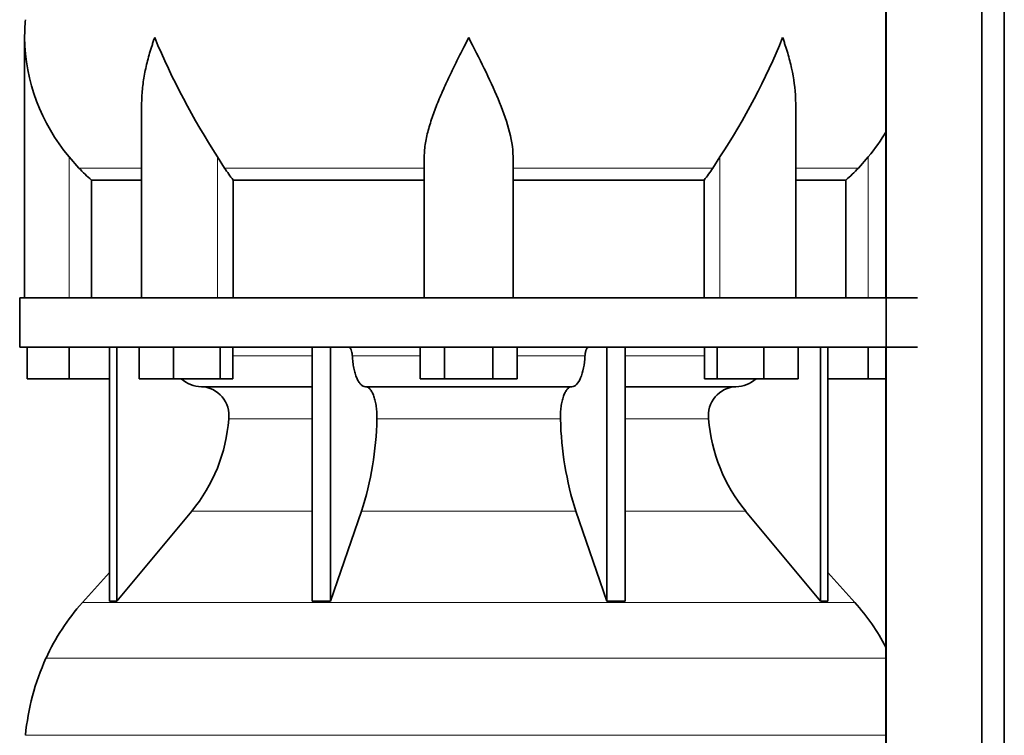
# Model space of a CAD drawing. Header units: millimetres. Extents: x 160 to 756, y -850 to 1272.
# Tile 9 of 15: x 165 to 365, y 376 to 521. Entities that reach past the tile are written whole.
import ezdxf

# ---------------------------------------------------------------- set-up
doc = ezdxf.new("R2010")
doc.units = ezdxf.units.MM
doc.layers.add('LOW_134-3', color=7, linetype='Continuous')
doc.layers.add('VSI134_DIFFUSORE', color=7, linetype='Continuous')

# ---------------------------------------------------------------- blocks, each defined once
blk = doc.blocks.new('SE')
at = {"layer": 'LOW_134-3', "color": 7, "linetype": 'Continuous', "lineweight": 35}
for p, q in [((340.92, 774.68), (340.92, 323.18)), ((360.31, 323.18), (360.31, 774.68)), ((364.86, 323.18), (364.86, 774.68)), ((340.85, 599.68), (340.85, 464.68)), ((340.85, 454.68), (340.85, 323.18))]:
    blk.add_line(p, q, dxfattribs=at)
at = {"layer": 'VSI134_DIFFUSORE', "color": 7, "linetype": 'Continuous', "lineweight": 35}
for p, q in [((166.29, 517.42), (166.29, 464.68)), ((190.01, 504.04), (190.01, 464.68)), ((322.57, 464.68), (322.57, 504.04)), ((177.3, 490.98), (175.29, 493.28)), ((206.8, 490.98), (205.38, 493.28)), ((247.29, 464.68), (247.29, 493.28)), ((265.29, 464.68), (265.29, 493.28)), ((307.2, 493.28), (305.78, 490.98)), ((337.29, 493.28), (335.28, 490.98)), ((179.82, 488.54), (190.01, 488.54)), ((179.82, 464.68), (179.82, 488.54)), ((208.58, 488.54), (247.29, 488.54)), ((208.58, 464.68), (208.58, 488.54)), ((265.29, 488.54), (304, 488.54)), ((304, 488.54), (304, 464.68)), ((322.57, 488.54), (332.76, 488.54)), ((332.76, 488.54), (332.76, 464.68)), ((347.29, 464.68), (165.29, 464.68)), ((165.29, 464.68), (165.29, 454.68)), ((165.29, 454.68), (347.29, 454.68)), ((166.79, 448.28), (166.79, 454.68)), ((166.79, 448.28), (166.79, 454.68)), ((175.29, 448.28), (175.29, 454.68)), ((183.46, 454.68), (183.46, 403.23)), ((184.99, 454.68), (184.99, 403.23)), ((189.53, 448.28), (189.53, 454.68)), ((196.47, 448.28), (196.47, 454.68)), ((205.95, 448.28), (205.95, 454.68)), ((208.49, 448.28), (208.49, 454.68)), ((224.59, 454.68), (224.59, 403.23)), ((228.29, 454.68), (228.29, 403.23)), ((246.47, 448.28), (246.47, 454.68)), ((251.38, 448.28), (251.38, 454.68)), ((261.2, 448.28), (261.2, 454.68)), ((266.1, 448.28), (266.1, 454.68)), ((284.29, 454.68), (284.29, 403.23)), ((287.99, 454.68), (287.99, 403.23)), ((304.08, 448.28), (304.08, 454.68)), ((306.63, 448.28), (306.63, 454.68)), ((316.11, 448.28), (316.11, 454.68)), ((323.05, 448.28), (323.05, 454.68)), ((327.59, 454.68), (327.59, 403.23)), ((329.12, 454.68), (329.12, 403.23)), ((337.29, 448.28), (337.29, 454.68)), ((175.29, 448.28), (166.79, 448.28)), ((183.46, 448.28), (175.29, 448.28)), ((196.47, 448.28), (189.53, 448.28)), ((205.95, 448.28), (196.47, 448.28)), ((208.49, 448.28), (205.95, 448.28)), ((251.38, 448.28), (246.47, 448.28)), ((261.2, 448.28), (251.38, 448.28)), ((266.1, 448.28), (261.2, 448.28)), ((306.63, 448.28), (304.08, 448.28)), ((316.11, 448.28), (306.63, 448.28)), ((323.05, 448.28), (316.11, 448.28)), ((337.29, 448.28), (329.12, 448.28)), ((340.85, 448.28), (337.29, 448.28)), ((202.12, 446.68), (224.59, 446.68)), ((235.38, 446.68), (277.2, 446.68)), ((287.99, 446.68), (310.46, 446.68)), ((184.99, 403.23), (200.15, 421.44)), ((228.29, 403.23), (234.57, 421.44)), ((278.01, 421.44), (284.29, 403.23)), ((312.43, 421.44), (327.59, 403.23)), ((183.46, 409), (177.99, 402.93)), ((334.59, 402.93), (329.12, 409)), ((183.46, 403.23), (184.99, 403.23)), ((224.59, 403.23), (228.29, 403.23)), ((284.29, 403.23), (287.99, 403.23)), ((327.59, 403.23), (329.12, 403.23))]:
    blk.add_line(p, q, dxfattribs=at)
at = {"layer": 'VSI134_DIFFUSORE', "color": 4, "linetype": 'Continuous', "lineweight": 9}
for p, q in [((175.29, 464.68), (175.29, 493.28)), ((205.38, 464.68), (205.38, 493.28)), ((307.2, 464.68), (307.2, 493.28)), ((337.29, 464.68), (337.29, 493.28)), ((177.3, 490.98), (190.01, 490.98)), ((206.8, 490.98), (247.29, 490.98)), ((265.29, 490.98), (305.78, 490.98)), ((322.57, 490.98), (335.28, 490.98)), ((208.49, 452.91), (224.59, 452.91)), ((232.72, 452.91), (246.47, 452.91)), ((266.1, 452.91), (279.86, 452.91)), ((287.99, 452.91), (304.08, 452.91)), ((224.59, 440.14), (207.66, 440.14)), ((274.9, 440.14), (237.68, 440.14)), ((304.92, 440.14), (287.99, 440.14)), ((200.15, 421.44), (224.59, 421.44)), ((234.57, 421.44), (278.01, 421.44)), ((287.99, 421.44), (312.43, 421.44)), ((177.99, 402.93), (334.59, 402.93)), ((340.85, 391.67), (170.62, 391.67)), ((166.46, 376.04), (340.85, 376.04))]:
    blk.add_line(p, q, dxfattribs=at)
at = {"layer": 'VSI134_DIFFUSORE', "color": 7, "linetype": 'Continuous', "lineweight": 35}
for centre, radius, start, end in [((204.79, 517.41), 38.5, 174.5826, 180.0352), ((204.98, 518.09), 38.7, 181.0159, 219.8906), ((330.99, 574.95), 149.83, 202.585, 213.0327), ((196.07, 567.31), 133.53, 326.3278, 338.0546), ((307.6, 518.09), 38.7, 320.1094, 329.446), ((239.94, 513.22), 39.91, 213.8601, 218.2043), ((272.67, 513.2), 39.88, 321.7938, 326.1418), ((202.35, 453.36), 6.68, 229.5852, 268.0094), ((310.23, 453.36), 6.68, 271.9979, 310.3729), ((201.83, 440.82), 5.87, 353.3223, 87.2173), ((310.73, 440.84), 5.85, 92.5772, 186.8833), ((174.36, 442.66), 33.4, 320.5472, 355.6594), ((172.72, 441.34), 64.97, 342.1602, 358.9354), ((341.37, 441.59), 66.48, 181.2569, 197.6475), ((338.33, 442.71), 33.51, 184.3996, 219.3938), ((210.69, 373.48), 44, 138, 155.5912), ((301.89, 373.48), 44, 27.6842, 42), ((215.24, 371.42), 49, 155.5912, 174.5826)]:
    blk.add_arc(centre, radius, start, end, dxfattribs=at)
for points, knots in [([(192.65, 517.41), (192.56, 517.15), (192.46, 516.89), (192.28, 516.36), (192.2, 516.1), (191.94, 515.32), (191.78, 514.8), (191.32, 513.24), (191.06, 512.21), (190.61, 510.13), (190.42, 509.09), (190.15, 507.04), (190.07, 506.02), (190.02, 504.68), (190.01, 504.36), (190.01, 504.03)], [0, 0, 0, 0, 0.03125, 0.03125, 0.0625, 0.0625, 0.125, 0.125, 0.25, 0.25, 0.375, 0.375, 0.5, 0.5, 0.5400162, 0.5400162, 0.5400162, 0.5400162]), ([(256.29, 517.41), (256.16, 517.15), (256.02, 516.89), (255.76, 516.36), (255.63, 516.1), (255.23, 515.32), (254.96, 514.8), (254.18, 513.24), (253.66, 512.21), (252.65, 510.13), (252.15, 509.09), (251.21, 507.04), (250.75, 506.02), (249.91, 503.99), (249.51, 502.98), (248.97, 501.48), (248.8, 500.98), (248.48, 499.98), (248.33, 499.48), (247.91, 498), (247.69, 497.03), (247.38, 495.13), (247.29, 494.19), (247.29, 493.28)], [0, 0, 0, 0, 0.03125, 0.03125, 0.0625, 0.0625, 0.125, 0.125, 0.25, 0.25, 0.375, 0.375, 0.5, 0.5, 0.625, 0.625, 0.6875, 0.6875, 0.75, 0.75, 0.875, 0.875, 1, 1, 1, 1]), ([(265.29, 493.28), (265.29, 495.11), (264.94, 497.01), (263.84, 500.96), (263.1, 502.97), (260.56, 509.05), (258.4, 513.26), (256.29, 517.41)], [0, 0, 0, 0, 0.25, 0.25, 0.5, 0.5, 1, 1, 1, 1]), ([(322.57, 504.03), (322.57, 504.37), (322.56, 504.71), (322.47, 507.1), (322.19, 509.14), (321.52, 512.22), (321.25, 513.25), (320.8, 514.8), (320.64, 515.32), (320.38, 516.1), (320.25, 516.49), (320.12, 516.89), (320.02, 517.15), (319.98, 517.28), (319.93, 517.41)], [0.4588627, 0.4588627, 0.4588627, 0.4588627, 0.5, 0.5, 0.75, 0.75, 0.875, 0.875, 0.9375, 0.9375, 0.96875, 0.984375, 0.984375, 1, 1, 1, 1]), ([(231.96, 454.68), (232, 454.68), (232.05, 454.67), (232.14, 454.63), (232.19, 454.6), (232.32, 454.47), (232.4, 454.34), (232.54, 454.01), (232.59, 453.82), (232.68, 453.39), (232.71, 453.15), (232.72, 452.91)], [0, 0, 0, 0, 0.125, 0.125, 0.25, 0.25, 0.5, 0.5, 0.75, 0.75, 1, 1, 1, 1]), ([(279.86, 452.91), (279.87, 453.15), (279.9, 453.38), (279.96, 453.71), (279.99, 453.81), (280.05, 454), (280.08, 454.09), (280.15, 454.26), (280.18, 454.33), (280.26, 454.45), (280.31, 454.51), (280.39, 454.6), (280.44, 454.63), (280.53, 454.67), (280.58, 454.68), (280.62, 454.68)], [0, 0, 0, 0, 0.25, 0.25, 0.375, 0.375, 0.5, 0.5, 0.625, 0.625, 0.75, 0.75, 0.875, 0.875, 1, 1, 1, 1]), ([(235.38, 446.68), (235.22, 446.68), (235.06, 446.72), (234.82, 446.84), (234.74, 446.89), (234.58, 447), (234.5, 447.07), (234.27, 447.29), (234.13, 447.48), (233.85, 447.93), (233.72, 448.18), (233.47, 448.74), (233.36, 449.06), (233.16, 449.73), (233.07, 450.09), (232.93, 450.84), (232.86, 451.24), (232.77, 452.06), (232.74, 452.48), (232.72, 452.91)], [0, 0, 0, 0, 0.125, 0.125, 0.1875, 0.1875, 0.25, 0.25, 0.375, 0.375, 0.5, 0.5, 0.625, 0.625, 0.75, 0.75, 0.875, 0.875, 1, 1, 1, 1]), ([(279.86, 452.91), (279.79, 451.2), (279.47, 449.6), (278.5, 447.33), (277.85, 446.68), (277.2, 446.68)], [0, 0, 0, 0, 0.5, 0.5, 1, 1, 1, 1]), ([(235.38, 446.68), (235.46, 446.68), (235.54, 446.67), (235.7, 446.63), (235.78, 446.6), (236.01, 446.47), (236.16, 446.34), (236.46, 446), (236.59, 445.8), (236.79, 445.44), (236.85, 445.31), (236.97, 445.03), (237.03, 444.88), (237.19, 444.42), (237.28, 444.09), (237.4, 443.55), (237.44, 443.37), (237.51, 442.99), (237.54, 442.8), (237.62, 442.21), (237.65, 441.8), (237.69, 440.97), (237.69, 440.55), (237.68, 440.14)], [0, 0, 0, 0, 0.0625, 0.0625, 0.125, 0.125, 0.25, 0.25, 0.375, 0.375, 0.4375, 0.4375, 0.5, 0.5, 0.625, 0.625, 0.6875, 0.6875, 0.75, 0.75, 0.875, 0.875, 1, 1, 1, 1]), ([(274.9, 440.14), (274.89, 440.55), (274.89, 440.97), (274.92, 441.59), (274.93, 441.79), (274.97, 442.2), (274.99, 442.4), (275.07, 442.99), (275.13, 443.37), (275.25, 443.91), (275.3, 444.08), (275.39, 444.42), (275.5, 444.74), (275.61, 445.03), (275.73, 445.3), (275.79, 445.44), (275.99, 445.8), (276.12, 446.01), (276.42, 446.34), (276.57, 446.47), (276.88, 446.64), (277.04, 446.68), (277.2, 446.68)], [0, 0, 0, 0, 0.125, 0.125, 0.1875, 0.1875, 0.25, 0.25, 0.375, 0.375, 0.4375, 0.4375, 0.5, 0.5625, 0.5625, 0.625, 0.625, 0.75, 0.75, 0.875, 0.875, 1, 1, 1, 1])]:
    blk.add_open_spline(points, degree=3, knots=knots, dxfattribs=at)
for points in [[(179.82, 488.54), (178.95, 489.32), (178.11, 490.14), (177.3, 490.98)], [(335.28, 490.98), (334.47, 490.14), (333.63, 489.32), (332.76, 488.54)]]:
    blk.add_open_spline(points, degree=3, dxfattribs=at)

msp = doc.modelspace()

# ---------------------------------------------------------------- block references
msp.add_blockref('SE', (0, 0))

doc.saveas('drawing.dxf')
